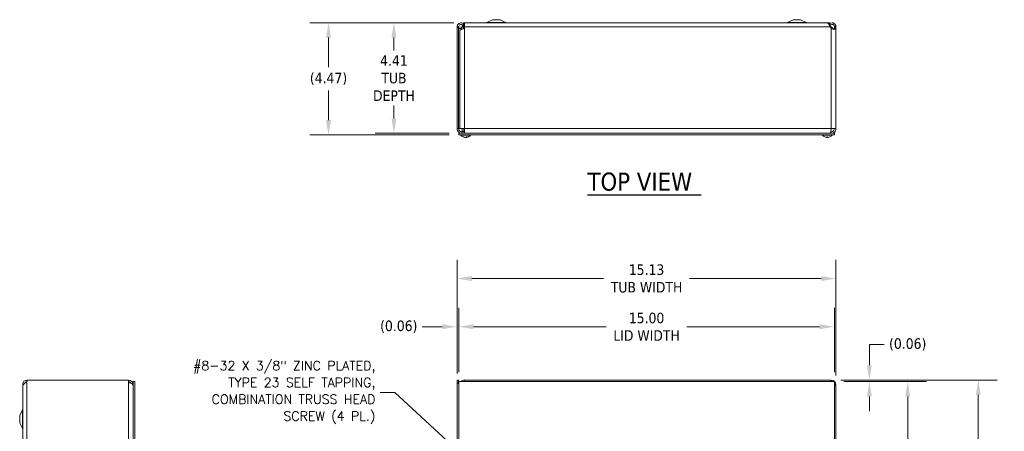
# Model space of a CAD drawing. Header units: inches. Extents: x 5.3 to 98.7, y 3.2 to 61.2.
# Tile 5 of 9: x 6.6 to 45.9, y 40.9 to 57.4. Entities that reach past the tile are written whole.
import ezdxf

# ---------------------------------------------------------------- set-up
doc = ezdxf.new("R2010")
doc.units = ezdxf.units.IN
doc.header["$LTSCALE"] = 6
doc.header["$MEASUREMENT"] = 0
for name, color, linetype, lineweight in [('Dimension (ANSI)', 7, 'Continuous', 5), ('Symbol (ANSI)', 7, 'Continuous', 5), ('Visible (ANSI)', 7, 'Continuous', 5), ('Visible Narrow (ANSI)', 7, 'Continuous', 5)]:
    doc.layers.add(name, color=color, linetype=linetype, lineweight=lineweight)
doc.styles.add('ROMANS', font='tahoma.ttf')
doc.styles.add('Text Style168', font='tahoma.ttf')
doc.dimstyles.new('Default (ANSI)', dxfattribs={"dimscale": 6, "dimtxt": 0.07, "dimasz": 0.098425, "dimexe": 0.125, "dimexo": 0.0625, "dimgap": 0.031496, "dimtad": 0, "dimtih": 1, "dimtoh": 1, "dimrnd": 1e-08, "dimzin": 0, "dimdsep": 46, "dimtxsty": 'ROMANS', "dimcen": 0.09, "dimdle": 0.393701, "dimclrd": 256, "dimclre": 256, "dimclrt": 256, "dimadec": 0, "dimazin": 0, "dimtfac": 1.428571, "dimtofl": 0, "dimtmove": 0, "dimatfit": 3, "dimfxl": 0, "dimtolj": 1, "dimtzin": 0, "dimlwd": -1, "dimlwe": -1, "dimarcsym": 0})
doc.dimstyles.new('Default (ANSI)$7', dxfattribs={"dimscale": 6, "dimtxt": 0.07, "dimasz": 0.098425, "dimexe": 0.125, "dimexo": 0.0625, "dimgap": 0.031496, "dimtad": 0, "dimtih": 1, "dimtoh": 1, "dimrnd": 1e-08, "dimzin": 0, "dimdsep": 46, "dimtxsty": 'ROMANS', "dimcen": 0.09, "dimdle": 0.393701, "dimclrd": 256, "dimclre": 256, "dimclrt": 256, "dimadec": 0, "dimazin": 0, "dimtfac": 1.428571, "dimtofl": 0, "dimtmove": 0, "dimatfit": 3, "dimfxl": 0, "dimtolj": 1, "dimtzin": 0, "dimlwd": -1, "dimlwe": -1, "dimarcsym": 0})

# ---------------------------------------------------------------- blocks, each defined once
blk = doc.blocks.new('*D4')
at = {"layer": 'Defpoints', "color": 0}
for p in [(39.224, 47.035), (24.099, 42.88), (39.224, 42.799)]:
    blk.add_point(p, dxfattribs=at)
at = {"layer": 'Dimension (ANSI)'}
for p, q in [((24.099, 43.255), (24.099, 47.785)), ((39.224, 43.174), (39.224, 47.785)), ((24.69, 47.035), (29.948, 47.035)), ((38.634, 47.035), (33.376, 47.035))]:
    blk.add_line(p, q, dxfattribs=at)
for points in [[(24.69, 47.133), (24.69, 46.936), (24.099, 47.035)], [(38.634, 47.133), (38.634, 46.936), (39.224, 47.035)]]:
    blk.add_solid(points, dxfattribs=at)
at = {"layer": 'Dimension (ANSI)', "insert": (31.662, 47.035), "char_height": 0.42, "attachment_point": 5, "style": 'ROMANS'}
blk.add_mtext('\\A1;15.13\\PTUB WIDTH', dxfattribs=at)
blk = doc.blocks.new('*D5')
at = {"layer": 'Defpoints', "color": 0}
for p in [(39.162, 45.114), (24.162, 42.924), (39.162, 42.924)]:
    blk.add_point(p, dxfattribs=at)
at = {"layer": 'Dimension (ANSI)'}
for p, q in [((24.162, 43.299), (24.162, 45.864)), ((39.162, 43.299), (39.162, 45.864)), ((24.752, 45.114), (30.05, 45.114)), ((38.571, 45.114), (33.274, 45.114))]:
    blk.add_line(p, q, dxfattribs=at)
for points in [[(24.752, 45.212), (24.752, 45.016), (24.162, 45.114)], [(38.571, 45.212), (38.571, 45.016), (39.162, 45.114)]]:
    blk.add_solid(points, dxfattribs=at)
at = {"layer": 'Dimension (ANSI)', "insert": (31.662, 45.114), "char_height": 0.42, "attachment_point": 5, "style": 'ROMANS'}
blk.add_mtext('\\A1;15.00\\PLID WIDTH', dxfattribs=at)
blk = doc.blocks.new('*D6')
at = {"layer": 'Defpoints', "color": 0}
for p in [(24.162, 45.114), (24.099, 42.88), (24.162, 42.924)]:
    blk.add_point(p, dxfattribs=at)
at = {"layer": 'Dimension (ANSI)'}
for p, q in [((24.099, 43.255), (24.099, 45.864)), ((24.162, 43.299), (24.162, 45.864)), ((23.509, 45.114), (22.71, 45.114)), ((24.752, 45.114), (25.343, 45.114))]:
    blk.add_line(p, q, dxfattribs=at)
for points in [[(23.509, 45.212), (23.509, 45.016), (24.099, 45.114)], [(24.752, 45.212), (24.752, 45.016), (24.162, 45.114)]]:
    blk.add_solid(points, dxfattribs=at)
at = {"layer": 'Dimension (ANSI)', "insert": (21.77, 45.114), "char_height": 0.42, "attachment_point": 5, "style": 'ROMANS'}
blk.add_mtext('\\A1;(0.06)', dxfattribs=at)
blk = doc.blocks.new('*D7')
at = {"layer": 'Defpoints', "color": 0}
for p in [(39.037, 42.986), (39.037, 24.861), (44.906, 24.861)]:
    blk.add_point(p, dxfattribs=at)
at = {"layer": 'Dimension (ANSI)'}
for p, q in [((39.412, 42.986), (45.656, 42.986)), ((44.906, 42.396), (44.906, 34.849)), ((44.906, 25.452), (44.906, 32.626)), ((39.412, 24.861), (45.656, 24.861))]:
    blk.add_line(p, q, dxfattribs=at)
for points in [[(44.808, 42.396), (45.004, 42.396), (44.906, 42.986)], [(44.808, 25.452), (45.004, 25.452), (44.906, 24.861)]]:
    blk.add_solid(points, dxfattribs=at)
at = {"layer": 'Dimension (ANSI)', "insert": (44.906, 33.738), "char_height": 0.42, "attachment_point": 5, "style": 'ROMANS'}
blk.add_mtext('\\A1;18.13\\PTUB\\PHEIGHT', dxfattribs=at)
blk = doc.blocks.new('*D8')
at = {"layer": 'Defpoints', "color": 0}
for p in [(39.162, 42.924), (39.162, 24.924), (42.088, 24.924)]:
    blk.add_point(p, dxfattribs=at)
at = {"layer": 'Dimension (ANSI)'}
for p, q in [((39.537, 42.924), (42.838, 42.924)), ((42.088, 42.333), (42.088, 34.87)), ((42.088, 25.515), (42.088, 32.646)), ((39.537, 24.924), (42.838, 24.924))]:
    blk.add_line(p, q, dxfattribs=at)
for points in [[(41.99, 42.333), (42.187, 42.333), (42.088, 42.924)], [(41.99, 25.515), (42.187, 25.515), (42.088, 24.924)]]:
    blk.add_solid(points, dxfattribs=at)
at = {"layer": 'Dimension (ANSI)', "insert": (42.088, 33.758), "char_height": 0.42, "attachment_point": 5, "style": 'ROMANS'}
blk.add_mtext('\\A1;18.00\\PLID\\PHEIGHT', dxfattribs=at)
blk = doc.blocks.new('*D9')
at = {"layer": 'Defpoints', "color": 0}
for p in [(39.037, 42.986), (39.162, 42.924), (40.558, 42.924)]:
    blk.add_point(p, dxfattribs=at)
at = {"layer": 'Dimension (ANSI)'}
for p, q in [((40.558, 43.577), (40.558, 44.405)), ((40.558, 44.405), (41.148, 44.405)), ((39.412, 42.986), (41.308, 42.986)), ((39.537, 42.924), (41.308, 42.924)), ((40.558, 42.333), (40.558, 41.743))]:
    blk.add_line(p, q, dxfattribs=at)
for points in [[(40.459, 43.577), (40.656, 43.577), (40.558, 42.986)], [(40.459, 42.333), (40.656, 42.333), (40.558, 42.924)]]:
    blk.add_solid(points, dxfattribs=at)
at = {"layer": 'Dimension (ANSI)', "insert": (42.088, 44.405), "char_height": 0.42, "attachment_point": 5, "style": 'ROMANS'}
blk.add_mtext('\\A1;(0.06)', dxfattribs=at)
blk = doc.blocks.new('*D17')
at = {"layer": 'Defpoints', "color": 0}
for p in [(24.349, 57.233), (21.577, 52.827), (24.162, 52.827)]:
    blk.add_point(p, dxfattribs=at)
at = {"layer": 'Dimension (ANSI)'}
for p, q in [((23.974, 57.233), (20.827, 57.233)), ((21.577, 56.642), (21.577, 56.129)), ((21.577, 53.417), (21.577, 53.93)), ((23.787, 52.827), (20.827, 52.827))]:
    blk.add_line(p, q, dxfattribs=at)
for points in [[(21.478, 56.642), (21.675, 56.642), (21.577, 57.233)], [(21.478, 53.417), (21.675, 53.417), (21.577, 52.827)]]:
    blk.add_solid(points, dxfattribs=at)
at = {"layer": 'Dimension (ANSI)', "insert": (21.577, 55.03), "char_height": 0.42, "attachment_point": 5, "style": 'ROMANS'}
blk.add_mtext('\\A1;4.41\\PTUB\\PDEPTH', dxfattribs=at)
blk = doc.blocks.new('*D18')
at = {"layer": 'Defpoints', "color": 0}
for p in [(24.349, 57.233), (18.965, 52.765), (24.162, 52.765)]:
    blk.add_point(p, dxfattribs=at)
at = {"layer": 'Dimension (ANSI)'}
for p, q in [((23.974, 57.233), (18.215, 57.233)), ((18.965, 56.642), (18.965, 55.465)), ((18.965, 53.355), (18.965, 54.532)), ((23.787, 52.765), (18.215, 52.765))]:
    blk.add_line(p, q, dxfattribs=at)
for points in [[(18.866, 56.642), (19.063, 56.642), (18.965, 57.233)], [(18.866, 53.355), (19.063, 53.355), (18.965, 52.765)]]:
    blk.add_solid(points, dxfattribs=at)
at = {"layer": 'Dimension (ANSI)', "insert": (18.965, 54.999), "char_height": 0.42, "attachment_point": 5, "style": 'ROMANS'}
blk.add_mtext('\\A1;(4.47)', dxfattribs=at)

msp = doc.modelspace()

# ---------------------------------------------------------------- linework, layer by layer
at = {"layer": 'Symbol (ANSI)', "lineweight": 30}
msp.add_line((29.3044, 50.3793), (33.84729, 50.3793), dxfattribs=at)
at = {"layer": 'Visible (ANSI)'}
for p, q in [((24.09918, 57.07642), (24.1486, 57.07642)), ((24.09918, 57.04742), (24.09918, 57.07642)), ((24.16118, 57.04742), (24.09918, 57.04742)), ((24.09918, 57.04742), (24.09918, 53.01392)), ((24.1486, 57.07642), (24.16118, 57.07642)), ((24.16118, 57.07642), (24.16118, 57.04742)), ((24.16118, 57.04742), (24.16118, 53.01392)), ((24.29567, 57.07642), (24.28618, 57.06481)), ((24.34405, 57.13444), (24.3335, 57.12757)), ((24.36292, 57.14672), (24.34405, 57.13444)), ((38.97418, 57.23267), (24.34918, 57.23267)), ((24.34918, 57.17017), (24.34918, 57.23267)), ((24.34918, 57.17017), (24.39918, 57.17017)), ((24.39918, 57.07642), (24.3599, 57.07642)), ((24.3599, 57.07642), (24.3599, 56.99879)), ((24.38546, 57.1614), (24.36292, 57.14672)), ((24.39918, 57.23217), (24.39918, 57.07642)), ((38.86572, 57.23217), (24.39918, 57.23217)), ((25.51168, 57.35767), (25.28889, 57.23991)), ((25.81168, 57.35767), (25.51168, 57.35767)), ((25.81168, 57.35767), (26.03448, 57.23991)), ((37.51168, 57.35767), (37.28889, 57.23991)), ((37.81168, 57.35767), (37.51168, 57.35767)), ((37.81168, 57.35767), (38.03448, 57.23991)), ((38.94307, 57.17017), (38.97418, 57.17017)), ((38.96045, 57.14672), (38.95629, 57.14943)), ((38.97932, 57.13444), (38.96045, 57.14672)), ((38.97418, 57.17017), (38.97418, 57.23267)), ((38.98987, 57.12757), (38.97932, 57.13444)), ((39.03718, 57.02544), (38.99709, 57.07642)), ((39.03718, 57.06481), (39.0277, 57.07642)), ((39.16218, 57.07642), (39.17477, 57.07642)), ((39.16218, 57.02544), (39.16218, 57.07642)), ((39.17477, 57.02544), (39.16218, 57.02544)), ((39.17477, 57.07642), (39.22418, 57.07642)), ((39.22418, 57.02544), (39.17477, 57.02544)), ((39.22418, 57.07642), (39.22418, 57.02544)), ((39.22418, 57.02544), (39.22418, 53.01392)), ((24.21218, 53.04102), (24.21218, 56.92432)), ((24.09918, 53.01392), (24.16118, 53.01392)), ((24.16118, 53.01392), (24.23459, 53.01392)), ((24.16168, 52.82692), (24.16168, 52.76492)), ((24.16168, 52.82692), (39.16168, 52.82692)), ((24.16168, 52.76492), (39.16168, 52.76492)), ((24.39918, 53.01392), (24.23459, 53.01392)), ((24.25093, 52.75063), (24.25093, 52.76492)), ((24.63493, 52.75063), (24.25093, 52.75063)), ((24.39918, 52.88892), (24.28618, 52.88892)), ((24.28618, 52.88892), (24.28618, 52.82692)), ((24.34871, 52.68399), (24.36548, 52.68399)), ((24.36093, 52.88892), (24.36093, 53.01392)), ((24.39918, 53.01392), (24.39918, 52.82692)), ((24.47266, 52.66494), (24.47132, 52.68027)), ((24.47592, 52.68399), (24.50731, 52.68399)), ((24.63493, 52.75063), (24.63493, 52.76492)), ((38.68843, 52.75063), (38.68843, 52.76492)), ((39.07243, 52.75063), (38.68843, 52.75063)), ((38.86192, 52.68399), (38.89895, 52.68399)), ((38.86217, 52.66553), (38.86378, 52.68399)), ((38.8987, 52.66553), (38.89709, 52.68399)), ((39.03718, 52.88892), (39.01659, 52.88892)), ((39.22418, 53.01392), (39.03718, 53.01392)), ((39.03718, 52.88892), (39.03718, 52.82692)), ((39.07243, 52.75063), (39.07243, 52.76492)), ((39.16168, 52.82692), (39.16168, 52.76492)), ((24.41321, 52.66494), (24.41344, 52.66751)), ((6.9174, 42.98649), (6.9464, 42.98649)), ((6.9174, 42.98649), (6.9174, 42.98231)), ((6.9174, 42.98231), (6.94631, 42.98231)), ((6.9174, 42.9217), (6.9174, 42.98231)), ((6.92193, 42.9217), (6.9174, 42.9217)), ((6.9464, 42.98649), (10.9799, 42.98649)), ((10.9799, 42.88029), (10.9799, 42.98649)), ((11.1669, 42.92399), (11.2289, 42.92399)), ((11.1669, 24.92399), (11.1669, 42.92399)), ((11.2289, 24.92399), (11.2289, 42.92399)), ((24.09918, 42.98649), (24.16118, 42.98649)), ((24.09918, 42.88029), (24.09918, 42.98649)), ((24.09918, 25.04849), (24.09918, 42.88029)), ((24.16118, 42.98649), (24.16118, 42.88029)), ((24.16118, 42.88029), (24.16168, 42.87979)), ((24.16168, 24.92399), (24.16168, 42.92399)), ((24.16168, 42.92399), (39.16168, 42.92399)), ((24.39918, 42.98649), (39.03718, 42.98649)), ((24.39918, 42.98649), (24.39918, 42.92399)), ((39.16168, 42.92399), (39.16168, 24.92399)), ((6.76115, 42.73649), (6.76115, 25.11149)), ((6.76165, 42.73649), (6.76115, 42.73649)), ((6.76165, 42.75895), (6.76165, 25.1945)), ((39.22418, 42.79949), (39.22418, 25.04849)), ((6.63615, 41.57399), (6.75391, 41.79678)), ((6.63615, 41.57399), (6.63615, 41.27399)), ((6.63615, 41.27399), (6.75391, 41.05119))]:
    msp.add_line(p, q, dxfattribs=at)
for centre, radius, start, end in [((25.25968, 57.29517), 0.0625, 270, 297.858397), ((26.06368, 57.29517), 0.0625, 242.141603, 270), ((37.25968, 57.29517), 0.0625, 270, 297.858397), ((38.06368, 57.29517), 0.0625, 242.141603, 270), ((24.28618, 53.01392), 0.125, 180, 270), ((24.44293, 52.91692), 0.254, 220.895986, 261.614421), ((24.44293, 52.91692), 0.254, 278.385579, 319.104014), ((38.88043, 52.91692), 0.254, 220.895986, 246.103907), ((38.78086, 52.69219), 0.0082, 246.103907, 269.962963), ((38.98, 52.69219), 0.0082, 270.037037, 293.896093), ((38.88043, 52.91692), 0.254, 293.896093, 319.104014), ((6.9174, 42.83074), 0.15575, 90, 180), ((6.9174, 42.83074), 0.09375, 90, 165.412587), ((6.8484, 42.98649), 0.098, 314.755398, 0), ((10.9799, 42.79949), 0.187, 0, 90), ((10.9799, 42.79949), 0.125, 26.635006, 90), ((24.39918, 42.79949), 0.187, 90, 138.25816), ((24.39918, 42.79949), 0.125, 90, 95.1264), ((39.03718, 42.79949), 0.187, 0, 90), ((39.03718, 42.79949), 0.125, 84.8736, 90), ((6.9174, 42.83074), 0.15575, 180, 196.178649), ((39.03718, 42.79949), 0.125, 0, 5.1264), ((6.69865, 41.82599), 0.0625, 332.141603, 0), ((6.69865, 41.02199), 0.0625, 0, 27.858397)]:
    msp.add_arc(centre, radius, start, end, dxfattribs=at)
for centre, major_axis, ratio, start_param, end_param in [((24.44508, 52.91652), (-0.04658, -0.24965), 0.87991271, 6.03397007, 6.31855804), ((24.44056, 52.91652), (0.04232, -0.25041), 0.85235254, 5.72815064, 6.01273861), ((24.44698, 52.91652), (-0.02503, -0.25272), 0.46707333, 0.17359751, 0.45818549), ((24.44531, 52.91652), (-0.04232, -0.25041), 0.85235254, 0.32950472, 0.54803986), ((24.43901, 52.91652), (0.02583, -0.25264), 0.51565398, 0.07468819, 0.35927616), ((38.88031, 52.91652), (-0.24185, 0.07749), 0.99580318, 1.47015438, 1.75474235), ((38.88501, 52.91652), (-0.02214, -0.25299), 0.02792688, 5.87367492, 6.15826289), ((38.87585, 52.91652), (0.02214, -0.25299), 0.02792688, 0.12492242, 0.40951039), ((38.88056, 52.91652), (-0.24185, -0.07749), 0.99580318, 1.3868503, 1.67143828), ((24.43889, 52.91652), (0.02503, -0.25272), 0.46707333, 6.10776286, 6.10958779), ((24.44531, 52.91652), (-0.04232, -0.25041), 0.85235254, 0.27044669, 0.32074699), ((24.44079, 52.91652), (0.04658, -0.24965), 0.87991271, 6.24781257, 6.24963751)]:
    msp.add_ellipse(centre, major_axis=major_axis, ratio=ratio, start_param=start_param, end_param=end_param, dxfattribs=at)
for points in [[(24.09918, 57.07642), (24.09918, 57.07723), (24.09919, 57.07805), (24.0992, 57.07888)], [(24.1612, 57.0779), (24.16119, 57.0774), (24.16118, 57.07691), (24.16118, 57.07642)], [(24.16291, 57.03681), (24.16176, 57.04614), (24.16118, 57.05548), (24.16118, 57.06481)], [(24.3599, 56.99879), (24.27707, 56.97397), (24.21218, 56.94914), (24.21218, 56.92432)], [(24.25522, 57.03681), (24.26544, 57.04614), (24.27581, 57.05548), (24.28618, 57.06481)], [(24.28618, 57.06481), (24.27925, 57.05548), (24.27232, 57.04614), (24.26548, 57.03681)], [(24.29567, 57.07642), (24.30669, 57.09617), (24.31771, 57.1158), (24.32873, 57.13408)], [(24.3793, 57.17016), (24.38146, 57.16731), (24.38351, 57.16439), (24.38546, 57.1614)], [(24.38546, 57.1614), (24.38911, 57.1558), (24.39385, 57.15101), (24.39928, 57.14717)], [(24.39918, 57.16334), (24.39537, 57.16178), (24.39155, 57.15997), (24.38773, 57.15792)], [(38.94355, 57.16946), (38.94372, 57.16969), (38.9439, 57.16992), (38.94407, 57.17015)], [(38.98987, 57.12757), (38.98629, 57.12207), (38.98221, 57.11691), (38.97773, 57.11214)], [(39.0277, 57.07642), (39.01346, 57.09177), (38.99923, 57.10696), (38.985, 57.12045)], [(38.99464, 57.13423), (39.00566, 57.11589), (39.01668, 57.09617), (39.0277, 57.07642)], [(39.05788, 57.03681), (39.05105, 57.04614), (39.04412, 57.05548), (39.03718, 57.06481)], [(39.03718, 57.06481), (39.04755, 57.05548), (39.05792, 57.04614), (39.06815, 57.03681)], [(39.03983, 57.02296), (39.03895, 57.02379), (39.03807, 57.02461), (39.03718, 57.02544)], [(39.06815, 57.03681), (39.08798, 57.0187), (39.11556, 57.00559), (39.14112, 56.9998)], [(39.16218, 57.06481), (39.16218, 57.05548), (39.16161, 57.04614), (39.16046, 57.03681)], [(39.16217, 57.02296), (39.16218, 57.02379), (39.16218, 57.02461), (39.16218, 57.02544)], [(39.22418, 57.02544), (39.22418, 57.02461), (39.22418, 57.02379), (39.22417, 57.02296)], [(24.21218, 53.04102), (24.21218, 53.03199), (24.22078, 53.02295), (24.23459, 53.01392)], [(24.28618, 53.01392), (24.29305, 52.96828), (24.29992, 52.9231), (24.30678, 52.88902)], [(6.9174, 42.91689), (6.91659, 42.91635), (6.91577, 42.9158), (6.91494, 42.91527)], [(24.09918, 42.88029), (24.10857, 42.87402), (24.12265, 42.86461), (24.1617, 42.83851)], [(24.09918, 42.88029), (24.11985, 42.88029), (24.14052, 42.88029), (24.16118, 42.88029)], [(24.1612, 42.91527), (24.16119, 42.9158), (24.16118, 42.91635), (24.16118, 42.91689)], [(24.16169, 42.90647), (24.1614, 42.9094), (24.16124, 42.91234), (24.1612, 42.91527)], [(39.03718, 42.98649), (39.02929, 42.98649), (39.02139, 42.96286), (39.01349, 42.92393)], [(39.03718, 42.92449), (39.03635, 42.92449), (39.03551, 42.9243), (39.03467, 42.92395)], [(39.03718, 42.98649), (39.03718, 42.96582), (39.03718, 42.94515), (39.03718, 42.92449)], [(39.16218, 42.79949), (39.16218, 42.79865), (39.162, 42.79781), (39.16165, 42.79697)], [(39.16218, 42.79949), (39.18285, 42.79949), (39.20352, 42.79949), (39.22418, 42.79949)]]:
    msp.add_open_spline(points, degree=3, dxfattribs=at)
for points, knots in [([(24.0992, 57.07888), (24.10002, 57.13042), (24.1283, 57.18072), (24.17192, 57.2082), (24.21553, 57.23567), (24.27312, 57.23947), (24.31996, 57.21795), (24.3303, 57.21319), (24.3401, 57.20728), (24.34916, 57.20039)], [0, 0, 0, 0, 0.99285462, 0.99285462, 0.99285462, 1.98570924, 1.98570924, 1.98570924, 2.20496079, 2.20496079, 2.20496079, 2.20496079]), ([(24.3335, 57.12757), (24.31428, 57.15709), (24.27737, 57.17402), (24.24246, 57.16934), (24.20754, 57.16465), (24.1764, 57.13857), (24.16566, 57.10503), (24.16285, 57.09627), (24.16134, 57.08709), (24.1612, 57.0779)], [0, 0, 0, 0, 1.12719708, 1.12719708, 1.12719708, 2.25439416, 2.25439416, 2.25439416, 2.54871618, 2.54871618, 2.54871618, 2.54871618]), ([(24.26548, 57.03681), (24.24866, 57.01384), (24.22348, 56.99901), (24.20335, 56.99674), (24.18328, 56.99448), (24.17012, 57.00475), (24.16513, 57.02449), (24.16417, 57.02829), (24.16345, 57.03241), (24.16291, 57.03681)], [-3.14159265, -3.14159265, -3.14159265, -3.14159265, -2.33247135, -2.33247135, -2.33247135, -1.52542845, -1.52542845, -1.52542845, -1.37045489, -1.37045489, -1.37045489, -1.37045489]), ([(24.18238, 56.99986), (24.19597, 57.0029), (24.2101, 57.00794), (24.22335, 57.01483), (24.23503, 57.02089), (24.24593, 57.02833), (24.25522, 57.03681)], [2.503911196, 2.503911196, 2.503911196, 2.503911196, 2.842894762, 2.842894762, 2.842894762, 3.141592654, 3.141592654, 3.141592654, 3.141592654]), ([(24.33837, 57.12057), (24.33312, 57.11562), (24.32787, 57.11042), (24.32262, 57.10503), (24.31364, 57.0958), (24.30466, 57.08611), (24.29567, 57.07642)], [2.073192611, 2.073192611, 2.073192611, 2.073192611, 2.254394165, 2.254394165, 2.254394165, 2.56448895, 2.56448895, 2.56448895, 2.56448895]), ([(24.39918, 57.07907), (24.39312, 57.08076), (24.38719, 57.08296), (24.38149, 57.08566), (24.36205, 57.09486), (24.34524, 57.10954), (24.3335, 57.12757)], [0.904614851, 0.904614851, 0.904614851, 0.904614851, 1.066464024, 1.066464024, 1.066464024, 1.617999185, 1.617999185, 1.617999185, 1.617999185]), ([(38.99709, 57.07642), (38.96941, 57.12797), (38.94173, 57.17871), (38.91406, 57.20687), (38.89795, 57.22327), (38.88184, 57.23171), (38.86572, 57.2318)], [0, 0, 0, 0, 0.99285462, 0.99285462, 0.99285462, 1.57079633, 1.57079633, 1.57079633, 1.57079633]), ([(38.97434, 57.20014), (39.00126, 57.22036), (39.0346, 57.23214), (39.0683, 57.23217), (39.11985, 57.23221), (39.17062, 57.20477), (39.19882, 57.16162), (39.21525, 57.13646), (39.22418, 57.10647), (39.22418, 57.07642)], [0.34375539, 0.34375539, 0.34375539, 0.34375539, 0.99285462, 0.99285462, 0.99285462, 1.98570924, 1.98570924, 1.98570924, 2.56448895, 2.56448895, 2.56448895, 2.56448895]), ([(39.16218, 57.07642), (39.16218, 57.11164), (39.14049, 57.14598), (39.10867, 57.1611), (39.07686, 57.17621), (39.03653, 57.17135), (39.00922, 57.1491), (39.00171, 57.14298), (38.99515, 57.13569), (38.98987, 57.12757)], [0, 0, 0, 0, 1.12719708, 1.12719708, 1.12719708, 2.25439416, 2.25439416, 2.25439416, 2.56448895, 2.56448895, 2.56448895, 2.56448895]), ([(39.22417, 57.02296), (39.22381, 56.99966), (39.21724, 56.98267), (39.19691, 56.97547), (39.17777, 56.96868), (39.14664, 56.97057), (39.1145, 56.98079), (39.08705, 56.98951), (39.05985, 57.00423), (39.03983, 57.02296)], [-1.80872873, -1.80872873, -1.80872873, -1.80872873, -1.14988828, -1.14988828, -1.14988828, -0.52960197, -0.52960197, -0.52960197, 0, 0, 0, 0]), ([(39.16046, 57.03681), (39.15763, 57.01384), (39.14861, 56.99901), (39.1308, 56.99674), (39.11304, 56.99448), (39.08773, 57.00475), (39.06834, 57.02449), (39.06461, 57.02829), (39.06111, 57.03241), (39.05788, 57.03681)], [0, 0, 0, 0, 0.80912131, 0.80912131, 0.80912131, 1.6161642, 1.6161642, 1.6161642, 1.77113776, 1.77113776, 1.77113776, 1.77113776]), ([(39.14082, 56.97422), (39.14762, 56.97694), (39.15288, 56.98166), (39.1562, 56.98828), (39.16057, 56.99697), (39.16203, 57.00884), (39.16217, 57.02296)], [1.105640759, 1.105640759, 1.105640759, 1.105640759, 1.409513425, 1.409513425, 1.409513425, 1.808728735, 1.808728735, 1.808728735, 1.808728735]), ([(24.09918, 53.01392), (24.09918, 52.95831), (24.12551, 52.90326), (24.1688, 52.86835), (24.20173, 52.8418), (24.24388, 52.82692), (24.28618, 52.82692)], [0, 0, 0, 0, 0.89217175, 0.89217175, 0.89217175, 1.57079633, 1.57079633, 1.57079633, 1.57079633]), ([(24.28618, 53.01392), (24.29602, 52.97021), (24.30586, 52.92734), (24.3157, 52.90556), (24.32059, 52.89472), (24.32548, 52.88892), (24.33038, 52.88892)], [0, 0, 0, 0, 1.04897508, 1.04897508, 1.04897508, 1.57079633, 1.57079633, 1.57079633, 1.57079633]), ([(24.34871, 52.68399), (24.3478, 52.68399), (24.34674, 52.68423), (24.34586, 52.68464), (24.34581, 52.68467), (24.34576, 52.68469)], [0.09312996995, 0.09312996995, 0.09312996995, 0.09312996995, 0.10096570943, 0.10096570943, 0.10146133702, 0.10146133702, 0.10146133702, 0.10146133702]), ([(24.509, 52.68469), (24.50897, 52.68467), (24.50894, 52.68464), (24.50845, 52.68423), (24.50784, 52.68399), (24.50731, 52.68399)], [0.02288164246, 0.02288164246, 0.02288164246, 0.02288164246, 0.02337727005, 0.02337727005, 0.03121300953, 0.03121300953, 0.03121300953, 0.03121300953]), ([(38.86192, 52.68399), (38.86189, 52.68399), (38.86188, 52.68423), (38.86189, 52.68464), (38.86189, 52.68467), (38.86189, 52.68469)], [0.09312996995, 0.09312996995, 0.09312996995, 0.09312996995, 0.10096570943, 0.10096570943, 0.10146133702, 0.10146133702, 0.10146133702, 0.10146133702]), ([(38.89898, 52.68469), (38.89898, 52.68467), (38.89898, 52.68464), (38.89899, 52.68423), (38.89897, 52.68399), (38.89895, 52.68399)], [0.02288164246, 0.02288164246, 0.02288164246, 0.02288164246, 0.02337727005, 0.02337727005, 0.03121300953, 0.03121300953, 0.03121300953, 0.03121300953]), ([(39.03718, 53.01392), (39.02829, 52.9548), (39.01939, 52.89644), (39.0105, 52.86198), (39.00466, 52.83936), (38.99883, 52.82692), (38.99299, 52.82692)], [0, 0, 0, 0, 0.94848895, 0.94848895, 0.94848895, 1.57079633, 1.57079633, 1.57079633, 1.57079633]), ([(39.03718, 52.82692), (39.09631, 52.82692), (39.15467, 52.85688), (39.18913, 52.90492), (39.21174, 52.93643), (39.22418, 52.97513), (39.22418, 53.01392)], [0, 0, 0, 0, 0.94848895, 0.94848895, 0.94848895, 1.57079633, 1.57079633, 1.57079633, 1.57079633]), ([(39.16218, 53.01392), (39.16218, 52.97021), (39.13738, 52.92734), (39.09949, 52.90556), (39.08064, 52.89472), (39.05893, 52.88892), (39.03718, 52.88892)], [0, 0, 0, 0, 1.04897508, 1.04897508, 1.04897508, 1.57079633, 1.57079633, 1.57079633, 1.57079633]), ([(24.4063, 52.66558), (24.40773, 52.66537), (24.40911, 52.66518), (24.41132, 52.66493), (24.41215, 52.66487), (24.413, 52.66485), (24.4132, 52.66488), (24.41321, 52.66494)], [0, 0, 0, 0, 0.0125584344, 0.0125584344, 0.0251168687, 0.0251168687, 0.0346359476, 0.0346359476, 0.0346359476, 0.0346359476]), ([(24.44271, 52.66558), (24.44193, 52.66537), (24.44081, 52.66518), (24.43811, 52.66493), (24.43652, 52.66487), (24.43337, 52.66485), (24.4316, 52.6649), (24.42812, 52.66512), (24.42642, 52.66529), (24.42475, 52.66551), (24.42454, 52.66554), (24.42433, 52.66558)], [0, 0, 0, 0, 0.0125584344, 0.0125584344, 0.0251168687, 0.0251168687, 0.0376591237, 0.0376591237, 0.0502013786, 0.0502013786, 0.052067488, 0.052067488, 0.052067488, 0.052067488]), ([(24.44315, 52.66558), (24.44394, 52.66537), (24.44506, 52.66518), (24.44776, 52.66493), (24.44934, 52.66487), (24.45249, 52.66485), (24.45427, 52.6649), (24.45774, 52.66512), (24.45945, 52.66529), (24.46111, 52.66551), (24.46133, 52.66554), (24.46154, 52.66558)], [0, 0, 0, 0, 0.0125556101, 0.0125556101, 0.0251112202, 0.0251112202, 0.0376562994, 0.0376562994, 0.0502013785, 0.0502013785, 0.0520674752, 0.0520674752, 0.0520674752, 0.0520674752]), ([(24.47957, 52.66558), (24.47814, 52.66537), (24.47675, 52.66518), (24.47454, 52.66493), (24.47372, 52.66487), (24.47276, 52.66485), (24.47255, 52.6649), (24.47287, 52.66512), (24.47339, 52.66529), (24.47425, 52.66551), (24.47437, 52.66554), (24.4745, 52.66558)], [0, 0, 0, 0, 0.0125584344, 0.0125584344, 0.0251168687, 0.0251168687, 0.0376591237, 0.0376591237, 0.0502013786, 0.0502013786, 0.0520674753, 0.0520674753, 0.0520674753, 0.0520674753]), ([(38.86216, 52.66558), (38.86219, 52.66537), (38.8619, 52.66518), (38.86064, 52.66493), (38.85967, 52.66487), (38.8574, 52.66485), (38.85596, 52.6649), (38.85278, 52.66512), (38.85104, 52.66529), (38.84917, 52.66551), (38.84892, 52.66554), (38.84868, 52.66558)], [0, 0, 0, 0, 0.0125584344, 0.0125584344, 0.0251168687, 0.0251168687, 0.0376591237, 0.0376591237, 0.0502013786, 0.0502013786, 0.052067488, 0.052067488, 0.052067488, 0.052067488]), ([(38.91219, 52.66558), (38.91056, 52.66537), (38.9088, 52.66518), (38.90555, 52.66493), (38.90405, 52.66487), (38.90165, 52.66485), (38.9006, 52.6649), (38.89916, 52.66512), (38.89878, 52.66529), (38.8987, 52.66551), (38.8987, 52.66554), (38.8987, 52.66558)], [0, 0, 0, 0, 0.0125584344, 0.0125584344, 0.0251168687, 0.0251168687, 0.0376591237, 0.0376591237, 0.0502013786, 0.0502013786, 0.0520674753, 0.0520674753, 0.0520674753, 0.0520674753]), ([(6.91494, 42.91527), (6.8634, 42.882), (6.8131, 42.84873), (6.78562, 42.81546), (6.77006, 42.79663), (6.7621, 42.77779), (6.76202, 42.75895)], [0, 0, 0, 0, 0.99285462, 0.99285462, 0.99285462, 1.55502355, 1.55502355, 1.55502355, 1.55502355]), ([(10.9799, 42.88029), (11.03551, 42.88029), (11.09056, 42.86269), (11.12547, 42.83376), (11.15202, 42.81175), (11.1669, 42.78357), (11.1669, 42.75529)], [0, 0, 0, 0, 0.89217175, 0.89217175, 0.89217175, 1.57079633, 1.57079633, 1.57079633, 1.57079633]), ([(39.16159, 42.77579), (39.17186, 42.77785), (39.18114, 42.77991), (39.18913, 42.78198), (39.21174, 42.78781), (39.22418, 42.79365), (39.22418, 42.79949)], [0.728532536, 0.728532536, 0.728532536, 0.728532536, 0.948488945, 0.948488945, 0.948488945, 1.570796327, 1.570796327, 1.570796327, 1.570796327])]:
    msp.add_open_spline(points, degree=3, knots=knots, dxfattribs=at)
at = {"layer": 'Visible Narrow (ANSI)'}
for p, q in [((24.0992, 57.07888), (24.1612, 57.0779)), ((24.25522, 57.03681), (24.26548, 57.03681)), ((24.28618, 57.06481), (24.28618, 56.97484)), ((24.29567, 57.07642), (24.3599, 57.07642)), ((38.99709, 57.07642), (24.39918, 57.07642)), ((24.39918, 57.07642), (24.39918, 53.01392)), ((26.03448, 57.23991), (25.28889, 57.23991)), ((38.03448, 57.23991), (37.28889, 57.23991)), ((38.99709, 57.07642), (39.0277, 57.07642)), ((39.03718, 57.02544), (39.03718, 57.06481)), ((39.03718, 53.01392), (39.03718, 57.02544)), ((39.06815, 57.03681), (39.05788, 57.03681)), ((39.22417, 57.02296), (39.16217, 57.02296)), ((24.34576, 52.68469), (24.36406, 52.68469)), ((24.39918, 53.01392), (39.03718, 53.01392)), ((24.46154, 52.66558), (24.46192, 52.67386)), ((24.4745, 52.66558), (24.47328, 52.68181)), ((24.47674, 52.68469), (24.509, 52.68469)), ((38.77754, 52.68469), (38.77923, 52.68469)), ((38.86189, 52.68469), (38.89898, 52.68469)), ((38.86216, 52.66558), (38.86377, 52.68399)), ((38.8987, 52.66558), (38.89709, 52.68399)), ((38.98164, 52.68469), (38.98333, 52.68469)), ((24.4063, 52.66558), (24.40644, 52.66909)), ((24.44315, 52.66558), (24.44315, 52.66569)), ((6.9174, 25.05797), (6.9174, 42.91689)), ((10.9799, 25.04849), (10.9799, 42.88029)), ((6.7997, 42.83074), (6.76165, 42.83074)), ((11.1669, 42.79949), (11.15482, 42.79949)), ((6.75391, 41.79678), (6.75391, 41.05119))]:
    msp.add_line(p, q, dxfattribs=at)

# ---------------------------------------------------------------- texts
at = {"layer": 'Symbol (ANSI)', "insert": (29.30382, 50.52613), "char_height": 0.72, "attachment_point": 7, "style": 'Text Style168'}
msp.add_mtext('TOP VIEW', dxfattribs=at)
at = {"layer": 'Symbol (ANSI)', "insert": (20.83616, 42.49461), "char_height": 0.3675, "width": 8.6441759, "attachment_point": 6, "line_spacing_factor": 1.093904, "style": 'ROMANS'}
msp.add_mtext('{\\fRomanS|b0|i0;\\H0.3675;#8-32 X 3/8" ZINC PLATED,\\PTYPE 23 SELF TAPPING,\\PCOMBINATION TRUSS HEAD\\PSCREW (4 PL.)}', dxfattribs=at)

# ---------------------------------------------------------------- dimensions: what is measured, and where the dimension line sits
at = {"layer": 'Dimension (ANSI)'}
for base, p1, p2, angle, text, override, picture, middle in [((18.96483, 52.76492), (24.34918, 57.23267), (24.16168, 52.76492), 90, '(<>)', {"dimgap": 0.031496, "dimdec": 2, "dimtol": 0, "dimlim": 0, "dimtp": 0, "dimtm": 0, "dimtdec": 2, "dimatfit": 1}, '*D18', (18.96483, 54.99879)), ((21.5768, 52.82692), (24.34918, 57.23267), (24.16168, 52.82692), 90, '<>\\PTUB\\PDEPTH', {"dimdec": 2, "dimtp": 0, "dimtm": 0, "dimtdec": 2, "dimatfit": 1}, '*D17', (21.5768, 55.02979)), ((39.16168, 45.11407), (24.16168, 42.92399), (39.16168, 42.92399), 180, '<>\\PLID WIDTH', {"dimtih": 0, "dimtoh": 0, "dimdec": 2, "dimtp": 0, "dimtm": 0, "dimtdec": 2, "dimatfit": 1}, '*D5', (31.66168, 45.11407)), ((40.55773, 42.92399), (39.03718, 42.98649), (39.16168, 42.92399), 270, '(<>)', {"dimgap": 0.031496, "dimdec": 2, "dimtol": 0, "dimlim": 0, "dimtp": 0, "dimtm": 0, "dimtdec": 2, "dimatfit": 1}, '*D9', (42.08841, 44.40549)), ((44.9059563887, 24.861485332), (39.0371842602, 42.986485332), (39.0371842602, 24.861485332), 270, '<>\\PTUB\\PHEIGHT', {"dimdec": 2, "dimtp": 0, "dimtm": 0, "dimtdec": 2, "dimatfit": 1}, '*D7', (44.9059563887, 33.7375252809)), ((42.08841, 24.92399), (39.16168, 42.92399), (39.16168, 24.92399), 270, '<>\\PLID\\PHEIGHT', {"dimdec": 2, "dimtp": 0, "dimtm": 0, "dimtdec": 2, "dimatfit": 1}, '*D8', (42.08841, 33.7581))]:
    dim = msp.add_linear_dim(base=base, p1=p1, p2=p2, angle=angle, text=text, dimstyle='Default (ANSI)', override=override, dxfattribs=at)
    dim.commit()
    dim.dimension.update_dxf_attribs({"geometry": picture, "text_midpoint": middle, "dimtype": 160})
for base, p1, p2, text, override, picture, middle in [((39.2241842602, 47.0348930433), (24.0991842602, 42.8802911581), (39.2241842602, 42.799485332), '<>\\PTUB WIDTH', {"dimtih": 0, "dimtoh": 0, "dimdec": 2, "dimtp": 0, "dimtm": 0, "dimtdec": 2, "dimatfit": 1}, '*D4', (31.6616842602, 47.0348930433)), ((24.16168, 45.11407), (24.09918, 42.88029), (24.16168, 42.92399), '(<>)', {"dimgap": 0.031496, "dimtih": 0, "dimtoh": 0, "dimdec": 2, "dimtol": 0, "dimlim": 0, "dimtp": 0, "dimtm": 0, "dimtdec": 2, "dimatfit": 1}, '*D6', (21.76952, 45.11407))]:
    dim = msp.add_linear_dim(base=base, p1=p1, p2=p2, text=text, dimstyle='Default (ANSI)', override=override, dxfattribs=at)
    dim.commit()
    dim.dimension.update_dxf_attribs({"geometry": picture, "text_midpoint": middle, "dimtype": 160})

# ---------------------------------------------------------------- leaders
at = {"layer": 'Symbol (ANSI)'}
msp.add_leader([(24.28175, 40.0283), (21.61569, 42.49461), (21.02513, 42.49461)], dimstyle='Default (ANSI)$7', override={"dimtad": 0}, dxfattribs=at)

doc.saveas('drawing.dxf')
